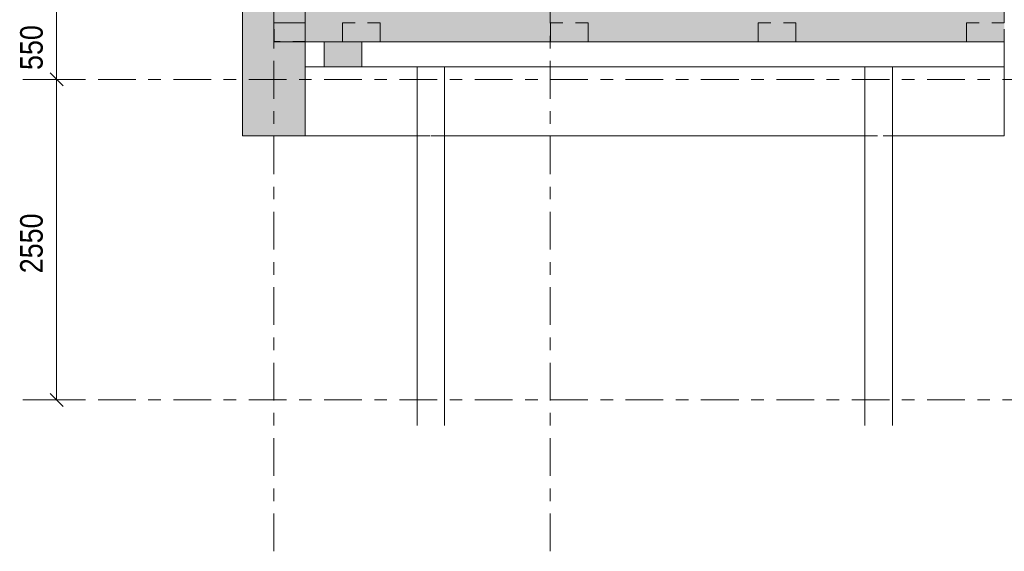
# Model space of a CAD drawing. Header units: millimetres. Extents: x -923 to -82, y -1402 to -808.
# Tile 3 of 109: x -881 to -803, y -1339 to -1296. Entities that reach past the tile are written whole.
import ezdxf

# ---------------------------------------------------------------- set-up
doc = ezdxf.new("R2010")
doc.units = ezdxf.units.MM
for name, pattern in [('XKITLINE00', [0]), ('XKITLINE01', [4, 1, -1, 1, -1]), ('XKITLINE03', [6, 3, -1, 1, -1])]:
    doc.linetypes.add(name, pattern=pattern)
for name, color, linetype, lineweight in [('Offset', 4, 'Continuous', 0), ('Onderdeel', 2, 'Continuous', 0), ('Stramien', 4, 'Continuous', 0)]:
    doc.layers.add(name, color=color, linetype=linetype, lineweight=lineweight)
doc.styles.add('ARIAL', font='arial.ttf')

msp = doc.modelspace()

# ---------------------------------------------------------------- hatches: boundary and pattern name
at = {"layer": 'Onderdeel'}
for points in [[(-858.317, -1305.706), (-863.317, -1305.706), (-863.317, -1295.706), (-858.317, -1295.706)], [(-802.669, -1298.206), (-858.32, -1298.206), (-858.32, -1295.706), (-802.669, -1295.706)], [(-860.816, -1296.706), (-858.32, -1296.706), (-858.32, -1298.206), (-860.816, -1298.206)], [(-856.818, -1300.206), (-856.818, -1298.206), (-853.818, -1298.206), (-853.818, -1300.206)]]:
    msp.add_hatch(color=256, dxfattribs=at).paths.add_polyline_path(points, flags=17)

# ---------------------------------------------------------------- linework, layer by layer
at = {"layer": 'Offset', "linetype": 'XKITLINE00', "lineweight": 0}
for p, q in [((-878.111, -1301.206), (-878.111, -1295.706)), ((-878.62, -1300.697), (-877.602, -1301.715)), ((-878.62, -1300.697), (-877.602, -1301.715)), ((-875.951, -1301.206), (-879.911, -1301.206)), ((-875.951, -1301.206), (-879.911, -1301.206)), ((-878.111, -1326.706), (-878.111, -1301.206)), ((-878.62, -1326.197), (-877.602, -1327.215)), ((-880.271, -1326.706), (-876.311, -1326.706))]:
    msp.add_line(p, q, dxfattribs=at)
at = {"layer": 'Offset'}
for p in [(-878.111, -1301.206), (-878.111, -1301.206), (-878.111, -1326.706)]:
    msp.add_point(p, dxfattribs=at)
at = {"layer": 'Onderdeel', "linetype": 'XKITLINE00', "lineweight": 0}
for p, q in [((-863.317, -1305.706), (-863.317, -1295.706)), ((-860.816, -1296.706), (-860.816, -1296.706)), ((-860.816, -1296.706), (-858.32, -1296.706)), ((-860.816, -1298.206), (-860.816, -1296.706)), ((-802.667, -1297.206), (-802.669, -1298.122)), ((-858.32, -1298.206), (-860.816, -1298.206)), ((-858.318, -1298.206), (-858.316, -1298.206)), ((-858.317, -1298.206), (-858.317, -1305.706)), ((-858.317, -1298.206), (-856.818, -1298.206)), ((-858.316, -1298.206), (-858.316, -1300.206)), ((-858.316, -1298.206), (-858.316, -1305.706)), ((-856.818, -1300.206), (-856.818, -1298.206)), ((-856.818, -1298.206), (-856.818, -1298.206)), ((-853.818, -1298.206), (-802.669, -1298.206)), ((-853.818, -1300.206), (-853.818, -1298.206)), ((-853.818, -1298.206), (-853.818, -1298.206)), ((-802.67, -1300.206), (-802.67, -1298.206)), ((-802.669, -1305.706), (-802.669, -1298.206)), ((-802.669, -1298.206), (-802.667, -1298.206)), ((-858.316, -1300.206), (-856.818, -1300.206)), ((-856.818, -1300.206), (-856.818, -1300.206)), ((-853.818, -1300.206), (-856.818, -1300.206)), ((-853.818, -1300.206), (-802.67, -1300.206)), ((-853.818, -1300.206), (-853.818, -1300.206)), ((-849.411, -1328.741), (-849.411, -1300.206)), ((-847.221, -1328.741), (-847.221, -1300.206)), ((-813.762, -1328.741), (-813.762, -1300.206)), ((-811.572, -1328.741), (-811.572, -1300.206)), ((-863.317, -1305.706), (-858.317, -1305.706)), ((-858.317, -1305.706), (-858.316, -1305.706)), ((-858.316, -1305.706), (-849.411, -1305.706)), ((-849.411, -1328.741), (-849.411, -1305.706)), ((-847.221, -1305.706), (-813.762, -1305.706)), ((-813.767, -1328.741), (-813.767, -1305.706)), ((-813.766, -1328.741), (-813.766, -1305.706)), ((-811.572, -1305.706), (-802.669, -1305.706))]:
    msp.add_line(p, q, dxfattribs=at)
at = {"layer": 'Onderdeel', "linetype": 'XKITLINE01', "lineweight": 0}
for p, q in [((-858.32, -1295.706), (-858.32, -1298.206)), ((-858.319, -1298.206), (-858.319, -1295.706)), ((-858.316, -1295.706), (-858.316, -1305.706)), ((-858.316, -1295.706), (-858.316, -1298.206)), ((-802.67, -1300.206), (-802.67, -1295.706)), ((-802.67, -1295.706), (-802.67, -1300.206)), ((-860.816, -1296.702), (-858.316, -1296.702)), ((-860.816, -1298.202), (-860.816, -1296.702)), ((-860.816, -1298.202), (-860.816, -1296.702)), ((-860.816, -1298.206), (-860.816, -1296.706)), ((-860.802, -1296.706), (-858.315, -1296.706)), ((-860.802, -1298.206), (-860.802, -1296.706)), ((-860.802, -1298.206), (-860.802, -1296.706)), ((-858.32, -1298.206), (-858.32, -1296.706)), ((-858.316, -1298.206), (-858.316, -1296.702)), ((-858.316, -1296.702), (-858.316, -1296.702)), ((-858.316, -1296.702), (-858.316, -1298.206)), ((-858.315, -1298.206), (-858.315, -1296.706)), ((-858.315, -1296.706), (-858.315, -1296.706)), ((-858.315, -1296.706), (-858.315, -1298.206)), ((-852.357, -1296.706), (-855.357, -1296.706)), ((-855.357, -1298.206), (-855.357, -1296.706)), ((-855.357, -1298.206), (-855.357, -1296.706)), ((-852.357, -1296.706), (-855.357, -1296.706)), ((-855.357, -1298.206), (-855.357, -1296.706)), ((-855.357, -1298.206), (-855.357, -1296.706)), ((-855.357, -1296.706), (-855.357, -1298.206)), ((-855.357, -1298.206), (-855.357, -1296.706)), ((-852.357, -1296.706), (-855.357, -1296.706)), ((-855.357, -1296.706), (-855.357, -1298.206)), ((-855.357, -1298.206), (-855.357, -1296.706)), ((-852.357, -1296.706), (-855.357, -1296.706)), ((-852.357, -1298.206), (-852.357, -1296.706)), ((-852.357, -1298.206), (-852.357, -1296.706)), ((-852.357, -1298.206), (-852.357, -1296.706)), ((-852.357, -1298.206), (-852.357, -1296.706)), ((-852.357, -1298.206), (-852.357, -1296.706)), ((-852.357, -1296.706), (-852.357, -1298.206)), ((-852.357, -1298.206), (-852.357, -1296.706)), ((-852.357, -1296.706), (-852.357, -1298.206)), ((-835.807, -1296.706), (-838.807, -1296.706)), ((-838.807, -1298.206), (-838.807, -1296.706)), ((-838.807, -1298.206), (-838.807, -1296.706)), ((-838.807, -1298.206), (-838.807, -1296.706)), ((-838.807, -1296.706), (-838.807, -1296.706)), ((-838.807, -1296.706), (-838.807, -1298.206)), ((-838.807, -1296.706), (-835.807, -1296.706)), ((-838.807, -1296.706), (-838.807, -1298.206)), ((-838.807, -1298.206), (-838.807, -1296.706)), ((-835.807, -1296.706), (-838.807, -1296.706)), ((-835.807, -1298.206), (-835.807, -1296.706)), ((-835.807, -1298.206), (-835.807, -1296.706)), ((-835.807, -1298.206), (-835.807, -1296.706)), ((-835.807, -1298.206), (-835.807, -1296.706)), ((-835.807, -1298.206), (-835.807, -1296.706)), ((-835.807, -1296.706), (-835.807, -1298.206)), ((-819.257, -1296.706), (-822.257, -1296.706)), ((-822.257, -1298.206), (-822.257, -1296.706)), ((-822.257, -1298.206), (-822.257, -1296.706)), ((-822.257, -1296.706), (-822.257, -1298.206)), ((-822.257, -1298.206), (-822.257, -1296.706)), ((-822.257, -1296.706), (-819.257, -1296.706)), ((-822.257, -1298.206), (-822.257, -1296.706)), ((-822.257, -1296.706), (-822.257, -1296.706)), ((-822.257, -1296.706), (-822.257, -1298.206)), ((-822.257, -1296.706), (-819.257, -1296.706)), ((-819.257, -1298.206), (-819.257, -1296.706)), ((-819.257, -1298.206), (-819.257, -1296.706)), ((-819.257, -1296.706), (-819.257, -1298.206)), ((-819.257, -1298.206), (-819.257, -1296.706)), ((-819.257, -1298.206), (-819.257, -1296.706)), ((-819.257, -1298.206), (-819.257, -1296.706)), ((-805.672, -1298.206), (-805.672, -1296.706)), ((-805.672, -1296.706), (-805.672, -1296.706)), ((-805.672, -1296.706), (-805.672, -1298.206)), ((-802.669, -1296.706), (-805.672, -1296.706)), ((-805.672, -1298.206), (-805.672, -1296.706)), ((-805.672, -1296.706), (-805.672, -1296.706)), ((-805.672, -1296.706), (-805.672, -1298.206)), ((-802.669, -1296.706), (-805.672, -1296.706)), ((-858.315, -1298.202), (-860.816, -1298.202)), ((-860.802, -1298.206), (-858.318, -1298.206)), ((-858.32, -1298.206), (-858.32, -1298.206)), ((-858.32, -1298.206), (-858.317, -1298.206)), ((-805.672, -1298.206), (-858.319, -1298.206)), ((-858.316, -1298.206), (-858.318, -1298.206)), ((-858.317, -1298.206), (-802.669, -1298.206)), ((-858.316, -1298.202), (-858.316, -1298.202)), ((-858.316, -1298.206), (-802.67, -1298.206)), ((-858.316, -1300.206), (-858.316, -1298.206)), ((-858.316, -1300.206), (-858.316, -1298.206)), ((-858.316, -1300.206), (-858.316, -1298.206)), ((-858.316, -1298.206), (-802.67, -1298.206)), ((-858.316, -1300.206), (-858.316, -1298.206)), ((-802.67, -1298.206), (-858.316, -1298.206)), ((-858.316, -1300.206), (-858.316, -1298.206)), ((-858.316, -1298.206), (-802.67, -1298.206)), ((-858.316, -1300.206), (-858.316, -1298.206)), ((-858.316, -1300.206), (-858.316, -1298.206)), ((-858.316, -1305.706), (-858.316, -1298.206)), ((-858.316, -1305.706), (-858.316, -1298.206)), ((-858.315, -1298.206), (-858.315, -1298.206)), ((-856.818, -1300.206), (-856.818, -1298.206)), ((-856.818, -1298.206), (-853.818, -1298.206)), ((-856.818, -1298.206), (-856.818, -1300.206)), ((-855.357, -1298.206), (-852.357, -1298.206)), ((-855.357, -1298.206), (-855.357, -1298.206)), ((-855.357, -1298.206), (-852.357, -1298.206)), ((-855.357, -1298.206), (-852.357, -1298.206)), ((-853.818, -1298.206), (-853.818, -1300.206)), ((-853.818, -1298.206), (-853.818, -1300.206)), ((-852.357, -1298.206), (-852.357, -1298.206)), ((-838.807, -1298.206), (-838.807, -1298.206)), ((-838.807, -1298.206), (-838.807, -1298.206)), ((-838.807, -1298.206), (-835.807, -1298.206)), ((-838.807, -1298.206), (-835.807, -1298.206)), ((-835.807, -1298.206), (-835.807, -1298.206)), ((-822.257, -1298.206), (-822.257, -1298.206)), ((-822.257, -1298.206), (-819.257, -1298.206)), ((-822.257, -1298.206), (-822.257, -1298.206)), ((-822.257, -1298.206), (-819.257, -1298.206)), ((-819.257, -1298.206), (-819.257, -1298.206)), ((-805.672, -1298.206), (-805.672, -1298.206)), ((-805.672, -1298.206), (-805.672, -1298.206)), ((-805.672, -1298.206), (-802.671, -1298.206)), ((-802.672, -1298.206), (-802.672, -1298.206)), ((-802.671, -1305.706), (-802.671, -1298.206)), ((-802.671, -1305.706), (-802.671, -1298.206)), ((-802.671, -1298.206), (-802.67, -1298.206)), ((-802.67, -1300.206), (-802.67, -1298.206)), ((-802.67, -1298.206), (-802.67, -1300.206)), ((-802.67, -1300.206), (-802.67, -1298.206)), ((-802.67, -1300.206), (-802.67, -1298.206)), ((-802.67, -1298.206), (-802.67, -1300.206)), ((-802.669, -1298.122), (-802.669, -1298.206)), ((-802.669, -1305.706), (-802.669, -1298.206)), ((-802.669, -1298.206), (-802.669, -1298.206)), ((-858.316, -1300.206), (-802.67, -1300.206)), ((-802.67, -1300.206), (-858.316, -1300.206)), ((-858.316, -1300.206), (-802.67, -1300.206)), ((-856.818, -1300.206), (-853.818, -1300.206)), ((-849.411, -1300.206), (-849.411, -1300.206)), ((-849.411, -1300.206), (-847.221, -1300.206)), ((-849.411, -1328.741), (-849.411, -1300.206)), ((-849.411, -1300.206), (-849.411, -1300.206)), ((-849.411, -1300.206), (-847.221, -1300.206)), ((-849.411, -1328.741), (-849.411, -1300.206)), ((-849.411, -1305.706), (-849.411, -1300.206)), ((-849.411, -1300.206), (-849.411, -1300.206)), ((-849.411, -1300.206), (-847.221, -1300.206)), ((-849.411, -1328.741), (-849.411, -1300.206)), ((-849.411, -1328.741), (-849.411, -1300.206)), ((-849.411, -1300.206), (-849.411, -1300.206)), ((-849.411, -1300.206), (-847.221, -1300.206)), ((-849.411, -1328.741), (-849.411, -1300.206)), ((-849.411, -1328.741), (-849.411, -1300.206)), ((-847.221, -1300.206), (-847.221, -1328.741)), ((-847.221, -1300.206), (-847.221, -1328.741)), ((-847.221, -1328.741), (-847.221, -1300.206)), ((-847.221, -1300.206), (-847.221, -1328.741)), ((-847.221, -1328.741), (-847.221, -1300.206)), ((-847.221, -1300.206), (-847.221, -1328.741)), ((-847.221, -1328.741), (-847.221, -1300.206)), ((-813.767, -1300.206), (-813.767, -1300.206)), ((-813.767, -1300.206), (-811.577, -1300.206)), ((-813.767, -1328.741), (-813.767, -1300.206)), ((-813.767, -1305.706), (-813.767, -1300.206)), ((-813.766, -1300.206), (-813.766, -1300.206)), ((-813.766, -1300.206), (-811.576, -1300.206)), ((-813.766, -1328.741), (-813.766, -1300.206)), ((-813.766, -1305.706), (-813.766, -1300.206)), ((-813.765, -1300.206), (-813.765, -1300.206)), ((-813.765, -1300.206), (-811.575, -1300.206)), ((-813.765, -1328.741), (-813.765, -1300.206)), ((-813.765, -1328.741), (-813.765, -1300.206)), ((-813.762, -1300.206), (-813.762, -1300.206)), ((-813.762, -1300.206), (-811.572, -1300.206)), ((-813.762, -1328.741), (-813.762, -1300.206)), ((-811.577, -1300.206), (-811.577, -1328.741)), ((-811.577, -1328.741), (-811.577, -1300.206)), ((-811.576, -1300.206), (-811.576, -1328.741)), ((-811.576, -1328.741), (-811.576, -1300.206)), ((-811.575, -1300.206), (-811.575, -1328.741)), ((-811.575, -1328.741), (-811.575, -1300.206)), ((-811.572, -1300.206), (-811.572, -1328.741)), ((-802.67, -1300.206), (-802.67, -1300.206)), ((-802.67, -1300.206), (-802.67, -1300.206)), ((-858.316, -1305.706), (-858.314, -1305.706)), ((-858.316, -1305.706), (-802.669, -1305.706)), ((-849.411, -1305.706), (-847.221, -1305.706)), ((-813.762, -1305.706), (-811.572, -1305.706))]:
    msp.add_line(p, q, dxfattribs=at)
at = {"layer": 'Stramien', "linetype": 'XKITLINE03', "lineweight": 0}
for p, q in [((-860.815, -1338.741), (-860.815, -1151.206)), ((-838.815, -1338.741), (-838.815, -1151.206)), ((-880.815, -1301.206), (-445.815, -1301.206)), ((-880.815, -1326.706), (-445.815, -1326.706))]:
    msp.add_line(p, q, dxfattribs=at)

# ---------------------------------------------------------------- texts
at = {"layer": 'Offset', "style": 'ARIAL', "width": 0.85}
for s, p in [('550', (-879.221, -1300.459)), ('2550', (-879.221, -1316.626))]:
    msp.add_text(s, height=1.8, rotation=90.00021, dxfattribs=at).set_placement(p)

doc.saveas('drawing.dxf')
